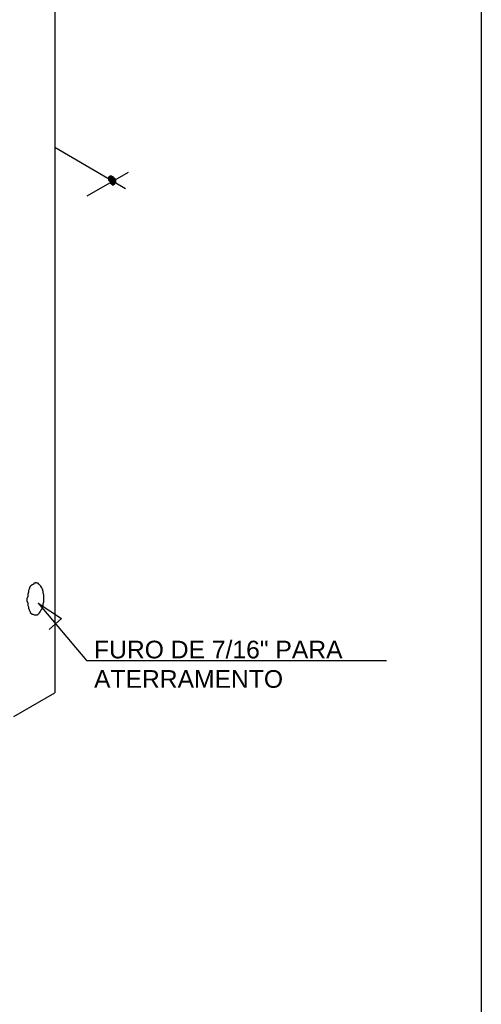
# Model space of a CAD drawing. Header units: millimetres. Extents: x 4476070 to 4476182, y -30324732 to -30324697.
# Tile 32 of 70: x 4476095.65 to 4476096.84, y -30324721.14 to -30324718.6. Entities that reach past the tile are written whole.
import ezdxf

# ---------------------------------------------------------------- set-up
doc = ezdxf.new("R2010")
doc.units = ezdxf.units.MM
doc.styles.get("Standard").update_dxf_attribs({"font": 'arial.ttf'})

msp = doc.modelspace()

# ---------------------------------------------------------------- hatches: boundary and pattern name
at = {"linetype": 'Continuous'}
for points in [[(4476095.88275, -30324719.00909), (4476095.88085, -30324719.00909), (4476095.88844, -30324719.01478)], [(4476095.88085, -30324719.00909), (4476095.88085, -30324719.01099), (4476095.88844, -30324719.01478)], [(4476095.88085, -30324719.01099), (4476095.88085, -30324719.01289), (4476095.88844, -30324719.01478)], [(4476095.88085, -30324719.01289), (4476095.88085, -30324719.01478), (4476095.88844, -30324719.01478)], [(4476095.88085, -30324719.01478), (4476095.88085, -30324719.01858), (4476095.88844, -30324719.01478)], [(4476095.88085, -30324719.01858), (4476095.88275, -30324719.02047), (4476095.88844, -30324719.01478)], [(4476095.88465, -30324719.0072), (4476095.88275, -30324719.0072), (4476095.88844, -30324719.01478)], [(4476095.88275, -30324719.0072), (4476095.88275, -30324719.00909), (4476095.88844, -30324719.01478)], [(4476095.88275, -30324719.02047), (4476095.88465, -30324719.02237), (4476095.88844, -30324719.01478)], [(4476095.88654, -30324719.0053), (4476095.88465, -30324719.0072), (4476095.88844, -30324719.01478)], [(4476095.88465, -30324719.02237), (4476095.88654, -30324719.02237), (4476095.88844, -30324719.01478)], [(4476095.88844, -30324719.0053), (4476095.88654, -30324719.0053), (4476095.88844, -30324719.01478)], [(4476095.88654, -30324719.02237), (4476095.88844, -30324719.02237), (4476095.88844, -30324719.01478)], [(4476095.89223, -30324719.0072), (4476095.89033, -30324719.0053), (4476095.88844, -30324719.01478)], [(4476095.89033, -30324719.0053), (4476095.88844, -30324719.0053), (4476095.88844, -30324719.01478)], [(4476095.89602, -30324719.00909), (4476095.89413, -30324719.0072), (4476095.88844, -30324719.01478)], [(4476095.89413, -30324719.0072), (4476095.89223, -30324719.0072), (4476095.88844, -30324719.01478)], [(4476095.89602, -30324719.01099), (4476095.89602, -30324719.00909), (4476095.88844, -30324719.01478)], [(4476095.89602, -30324719.01289), (4476095.89602, -30324719.01099), (4476095.88844, -30324719.01478)], [(4476095.89602, -30324719.01478), (4476095.89602, -30324719.01289), (4476095.88844, -30324719.01478)], [(4476095.89602, -30324719.01858), (4476095.89602, -30324719.01668), (4476095.88844, -30324719.01478)], [(4476095.89602, -30324719.01668), (4476095.89602, -30324719.01478), (4476095.88844, -30324719.01478)], [(4476095.88844, -30324719.02237), (4476095.89033, -30324719.02237), (4476095.88844, -30324719.01478)], [(4476095.89033, -30324719.02237), (4476095.89223, -30324719.02237), (4476095.88844, -30324719.01478)], [(4476095.89223, -30324719.02237), (4476095.89413, -30324719.02047), (4476095.88844, -30324719.01478)], [(4476095.89413, -30324719.02047), (4476095.89602, -30324719.01858), (4476095.88844, -30324719.01478)]]:
    msp.add_hatch(color=256, dxfattribs=at).paths.add_polyline_path(points)

# ---------------------------------------------------------------- linework, layer by layer
msp.add_lwpolyline([(4476086.20138, -30324715.60522), (4476096.84375, -30324715.60522), (4476096.84375, -30324726.67865), (4476086.20138, -30324726.67865)], close=True)
for points in [[(4476095.74432, -30324716.88907), (4476095.74432, -30324720.34027)], [(4476095.74432, -30324718.93324), (4476095.92636, -30324719.03943)], [(4476095.82776, -30324719.0584), (4476095.93395, -30324718.99772)], [(4476095.88844, -30324719.01289), (4476095.88654, -30324719.01478), (4476095.89413, -30324719.02047), (4476095.88844, -30324719.01289)], [(4476095.88654, -30324719.01478), (4476095.88654, -30324719.01668), (4476095.89413, -30324719.02047), (4476095.88654, -30324719.01478)], [(4476095.88654, -30324719.01668), (4476095.88654, -30324719.01858), (4476095.89413, -30324719.02047), (4476095.88654, -30324719.01668)], [(4476095.89033, -30324719.01289), (4476095.88844, -30324719.01289), (4476095.89413, -30324719.02047), (4476095.89033, -30324719.01289)], [(4476095.89223, -30324719.01289), (4476095.89033, -30324719.01289), (4476095.89413, -30324719.02047), (4476095.89223, -30324719.01289)], [(4476095.89413, -30324719.01289), (4476095.89223, -30324719.01289), (4476095.89413, -30324719.02047), (4476095.89413, -30324719.01289)], [(4476095.89982, -30324719.01478), (4476095.89792, -30324719.01289), (4476095.89413, -30324719.02047), (4476095.89982, -30324719.01478)], [(4476095.89792, -30324719.01289), (4476095.89602, -30324719.01289), (4476095.89413, -30324719.02047), (4476095.89792, -30324719.01289)], [(4476095.89602, -30324719.01289), (4476095.89413, -30324719.01289), (4476095.89413, -30324719.02047), (4476095.89602, -30324719.01289)], [(4476095.90171, -30324719.01668), (4476095.89982, -30324719.01478), (4476095.89413, -30324719.02047), (4476095.90171, -30324719.01668)], [(4476095.90171, -30324719.01858), (4476095.90171, -30324719.01668), (4476095.89413, -30324719.02047), (4476095.90171, -30324719.01858)], [(4476095.90171, -30324719.01668), (4476095.90171, -30324719.01668), (4476095.89413, -30324719.02047), (4476095.90171, -30324719.01668)], [(4476095.88654, -30324719.01858), (4476095.88654, -30324719.02047), (4476095.89413, -30324719.02047), (4476095.88654, -30324719.01858)], [(4476095.88654, -30324719.02047), (4476095.88654, -30324719.02237), (4476095.89413, -30324719.02047), (4476095.88654, -30324719.02047)], [(4476095.88654, -30324719.02237), (4476095.88654, -30324719.02426), (4476095.89413, -30324719.02047), (4476095.88654, -30324719.02237)], [(4476095.88654, -30324719.02426), (4476095.88654, -30324719.02616), (4476095.89413, -30324719.02047), (4476095.88654, -30324719.02426)], [(4476095.88654, -30324719.02616), (4476095.88844, -30324719.02616), (4476095.89413, -30324719.02047), (4476095.88654, -30324719.02616)], [(4476095.88844, -30324719.02616), (4476095.89033, -30324719.02806), (4476095.89413, -30324719.02047), (4476095.88844, -30324719.02616)], [(4476095.89033, -30324719.02806), (4476095.89223, -30324719.02806), (4476095.89413, -30324719.02047), (4476095.89033, -30324719.02806)], [(4476095.89223, -30324719.02806), (4476095.89223, -30324719.02995), (4476095.89413, -30324719.02047), (4476095.89223, -30324719.02806)], [(4476095.89223, -30324719.02995), (4476095.89602, -30324719.02995), (4476095.89413, -30324719.02047), (4476095.89223, -30324719.02995)], [(4476095.90171, -30324719.02237), (4476095.90171, -30324719.01858), (4476095.89413, -30324719.02047), (4476095.90171, -30324719.02237)], [(4476095.90171, -30324719.02426), (4476095.90171, -30324719.02237), (4476095.89413, -30324719.02047), (4476095.90171, -30324719.02426)], [(4476095.90171, -30324719.02237), (4476095.90171, -30324719.02237), (4476095.89413, -30324719.02047), (4476095.90171, -30324719.02237)], [(4476095.89602, -30324719.02995), (4476095.89602, -30324719.02806), (4476095.89413, -30324719.02047), (4476095.89602, -30324719.02995)], [(4476095.89602, -30324719.02806), (4476095.89792, -30324719.02806), (4476095.89413, -30324719.02047), (4476095.89602, -30324719.02806)], [(4476095.89792, -30324719.02806), (4476095.89982, -30324719.02616), (4476095.89413, -30324719.02047), (4476095.89792, -30324719.02806)], [(4476095.89982, -30324719.02616), (4476095.90171, -30324719.02426), (4476095.89413, -30324719.02047), (4476095.89982, -30324719.02616)], [(4476095.69502, -30324720.05583), (4476095.69312, -30324720.05773), (4476095.69123, -30324720.05773), (4476095.68933, -30324720.05963)], [(4476095.7026, -30324720.05963), (4476095.70071, -30324720.05773), (4476095.69881, -30324720.05773), (4476095.69502, -30324720.05583)], [(4476095.67606, -30324720.08049), (4476095.67416, -30324720.08617), (4476095.67416, -30324720.09186), (4476095.67226, -30324720.09755)], [(4476095.67985, -30324720.06721), (4476095.67795, -30324720.0729), (4476095.67606, -30324720.07669), (4476095.67606, -30324720.08049)], [(4476095.68933, -30324720.05963), (4476095.68554, -30324720.06152), (4476095.68174, -30324720.06532), (4476095.67985, -30324720.06721)], [(4476095.71019, -30324720.06911), (4476095.70829, -30324720.06532), (4476095.7064, -30324720.06342), (4476095.7026, -30324720.05963)], [(4476095.71398, -30324720.08238), (4476095.71398, -30324720.07859), (4476095.71208, -30324720.0729), (4476095.71019, -30324720.06911)], [(4476095.71588, -30324720.09945), (4476095.71588, -30324720.09376), (4476095.71588, -30324720.08807), (4476095.71398, -30324720.08238)], [(4476095.67226, -30324720.09755), (4476095.67226, -30324720.10324), (4476095.67416, -30324720.10893), (4476095.67416, -30324720.11462)], [(4476095.71398, -30324720.11651), (4476095.71398, -30324720.11083), (4476095.71588, -30324720.10514), (4476095.71588, -30324720.09945)], [(4476095.67416, -30324720.11462), (4476095.67606, -30324720.11841), (4476095.67606, -30324720.1222), (4476095.67795, -30324720.126)], [(4476095.67795, -30324720.126), (4476095.67985, -30324720.12979), (4476095.68174, -30324720.13358), (4476095.68554, -30324720.13737)], [(4476095.70071, -30324720.10893), (4476095.82586, -30324720.25684)], [(4476095.70071, -30324720.10893), (4476095.76139, -30324720.14875)], [(4476095.70071, -30324720.13737), (4476095.7045, -30324720.13358), (4476095.7064, -30324720.13168), (4476095.70829, -30324720.12789)], [(4476095.70829, -30324720.12789), (4476095.71019, -30324720.1241), (4476095.71208, -30324720.12031), (4476095.71398, -30324720.11651)], [(4476095.68554, -30324720.13737), (4476095.68743, -30324720.13737), (4476095.69123, -30324720.13927), (4476095.69312, -30324720.13927)], [(4476095.69312, -30324720.13927), (4476095.69502, -30324720.13927), (4476095.69881, -30324720.13927), (4476095.70071, -30324720.13737)], [(4476095.76139, -30324720.14875), (4476095.72915, -30324720.17719)], [(4476095.82586, -30324720.25684), (4476096.59954, -30324720.25684)], [(4476095.63813, -30324720.40095), (4476095.74432, -30324720.34027)]]:
    msp.add_lwpolyline(points, dxfattribs=at)

# ---------------------------------------------------------------- texts
at = {"linetype": 'Continuous', "insert": (4476095.84522, -30324720.26686), "char_height": 0.0455104, "width": 0.794022, "attachment_point": 4}
msp.add_mtext('\\A1;{\\fHelvetica|b0|i0|c0|p15;FURO DE 7/16" PARA ATERRAMENTO}', dxfattribs=at)

doc.saveas('drawing.dxf')
